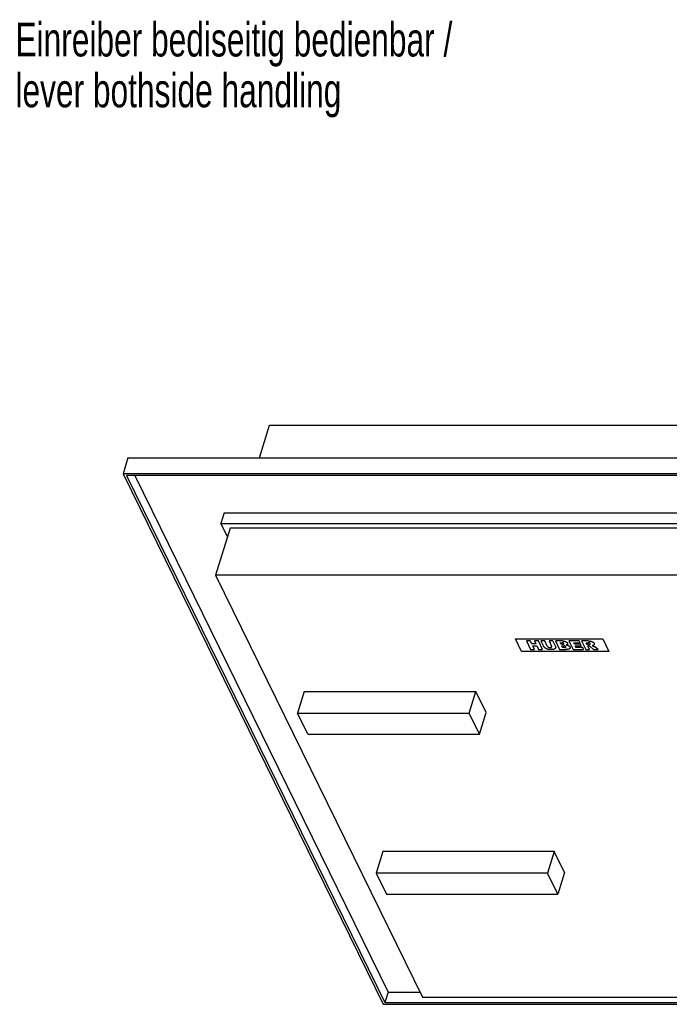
# Model space of a CAD drawing. Header units: millimetres. Extents: x 0 to 4200, y 0 to 5940.
# Tile 3 of 5: x 2281 to 3240, y 1542 to 2995. Entities that reach past the tile are written whole.
import ezdxf

# ---------------------------------------------------------------- set-up
doc = ezdxf.new("R2010")
doc.units = ezdxf.units.MM
doc.header["$LTSCALE"] = 387.2
doc.layers.get('0').update_dxf_attribs({"linetype": 'CONTINUOUS'})
doc.layers.add('053_NOTES', color=7, linetype='CONTINUOUS')
doc.layers.add('_KURVEN', color=7, linetype='CONTINUOUS')
doc.styles.get("Standard").update_dxf_attribs({"font": 'txt', "width": 0.7})

msp = doc.modelspace()

# ---------------------------------------------------------------- linework, layer by layer
at = {"color": 7, "linetype": 'Continuous'}
for p, q in [((2635.113, 2348.386), (2649.948, 2396.391)), ((2649.948, 2396.391), (3558.114, 2396.391)), ((2440.82, 2348.386), (2433.558, 2324.886)), ((2440.82, 2348.386), (3601.357, 2348.386)), ((2433.558, 2324.886), (2817.911, 1541.658)), ((3594.095, 2324.886), (2433.558, 2324.886)), ((3591.631, 2322.4), (2438.463, 2322.4)), ((2438.463, 2322.4), (2820.375, 1544.144)), ((2450.992, 2322.4), (2825.217, 1559.811)), ((2583.08, 2267.203), (2578.238, 2251.536)), ((2583.08, 2267.203), (3526.246, 2267.203)), ((2591.726, 2244.699), (2570.182, 2174.982)), ((2587.811, 2232.03), (2578.238, 2251.536)), ((2578.238, 2251.536), (3521.405, 2251.536)), ((3514.629, 2244.699), (2591.726, 2244.699)), ((2570.182, 2174.982), (2875.834, 1552.129)), ((3493.085, 2174.982), (2570.182, 2174.982)), ((2701.347, 2003.418), (2691.423, 1971.302)), ((2701.347, 2003.418), (2954.639, 2003.418)), ((2944.714, 1971.302), (2954.639, 2003.418)), ((2969.891, 1972.338), (2954.639, 2003.418)), ((2706.675, 1940.221), (2691.423, 1971.302)), ((2691.423, 1971.302), (2944.714, 1971.302)), ((2959.967, 1940.221), (2944.714, 1971.302)), ((2959.967, 1940.221), (2969.891, 1972.338)), ((2706.675, 1940.221), (2959.967, 1940.221)), ((2817.263, 1767.206), (2807.339, 1735.09)), ((3070.555, 1767.206), (2817.263, 1767.206)), ((3070.555, 1767.206), (3060.63, 1735.09)), ((3085.807, 1736.126), (3070.555, 1767.206)), ((2807.339, 1735.09), (2822.591, 1704.009)), ((3060.63, 1735.09), (2807.339, 1735.09)), ((3075.882, 1704.009), (3060.63, 1735.09)), ((3085.807, 1736.126), (3075.882, 1704.009)), ((2822.591, 1704.009), (3075.882, 1704.009)), ((2825.217, 1559.811), (2820.375, 1544.144)), ((2825.217, 1559.811), (2872.064, 1559.811)), ((2817.911, 1541.658), (3978.448, 1541.658)), ((2820.375, 1544.144), (3973.544, 1544.144)), ((2875.834, 1552.129), (3798.737, 1552.129))]:
    msp.add_line(p, q, dxfattribs=at)
at = {"layer": '_KURVEN', "color": 4, "linetype": 'Continuous'}
for p, q in [((3022.372, 2062.471), (3013.22, 2081.119)), ((3013.22, 2081.119), (3142.169, 2081.119)), ((3142.169, 2081.119), (3151.32, 2062.471)), ((3035.089, 2078.011), (3029.397, 2078.011)), ((3029.397, 2078.011), (3035.498, 2065.579)), ((3037.224, 2073.661), (3035.089, 2078.011)), ((3035.498, 2065.579), (3041.19, 2065.579)), ((3043.444, 2073.661), (3037.224, 2073.661)), ((3038.722, 2070.608), (3044.942, 2070.608)), ((3041.19, 2065.579), (3038.722, 2070.608)), ((3041.309, 2078.011), (3043.444, 2073.661)), ((3047.027, 2078.011), (3041.309, 2078.011)), ((3044.942, 2070.608), (3047.41, 2065.579)), ((3053.127, 2065.579), (3047.027, 2078.011)), ((3047.41, 2065.579), (3053.127, 2065.579)), ((3050.821, 2078.011), (3054.459, 2070.599)), ((3056.501, 2078.011), (3050.821, 2078.011)), ((3060.226, 2070.421), (3056.501, 2078.011)), ((3057.93, 2067.065), (3057.922, 2067.07)), ((3057.999, 2067.026), (3057.93, 2067.065)), ((3068.476, 2078.011), (3062.797, 2078.011)), ((3062.797, 2078.011), (3066.521, 2070.421)), ((3063.31, 2065.494), (3063.236, 2065.5)), ((3063.361, 2065.49), (3063.31, 2065.494)), ((3066.541, 2070.38), (3066.521, 2070.421)), ((3066.569, 2068.953), (3066.582, 2068.971)), ((3072.113, 2070.599), (3068.476, 2078.011)), ((3082.914, 2078.011), (3072.258, 2078.011)), ((3072.258, 2078.011), (3078.359, 2065.579)), ((3078.359, 2065.579), (3088.186, 2065.579)), ((3079.237, 2075.493), (3081.75, 2075.493)), ((3080.394, 2073.135), (3079.237, 2075.493)), ((3082.869, 2073.135), (3080.394, 2073.135)), ((3081.555, 2070.769), (3084.445, 2070.769)), ((3082.791, 2068.25), (3081.555, 2070.769)), ((3085.694, 2068.25), (3082.791, 2068.25)), ((3084.508, 2070.769), (3084.445, 2070.769)), ((3084.653, 2074.339), (3084.648, 2074.351)), ((3084.657, 2074.331), (3084.653, 2074.339)), ((3085.694, 2068.25), (3085.722, 2068.25)), ((3087.377, 2077.148), (3087.435, 2077.121)), ((3090.655, 2065.747), (3090.639, 2065.745)), ((3091.699, 2071.109), (3091.742, 2071.083)), ((3107.505, 2078.011), (3092.25, 2078.011)), ((3092.25, 2078.011), (3098.351, 2065.579)), ((3098.351, 2065.579), (3113.882, 2065.579)), ((3099.258, 2075.357), (3108.808, 2075.357)), ((3100.227, 2073.381), (3099.258, 2075.357)), ((3109.086, 2073.381), (3100.227, 2073.381)), ((3101.472, 2070.845), (3110.33, 2070.845)), ((3102.674, 2068.395), (3101.472, 2070.845)), ((3112.501, 2068.395), (3102.674, 2068.395)), ((3108.808, 2075.357), (3107.505, 2078.011)), ((3110.33, 2070.845), (3109.086, 2073.381)), ((3110.923, 2078.011), (3117.024, 2065.579)), ((3120.41, 2078.011), (3110.923, 2078.011)), ((3113.882, 2065.579), (3112.501, 2068.395)), ((3117.024, 2065.579), (3122.741, 2065.579)), ((3117.872, 2075.501), (3120.373, 2075.501)), ((3119.112, 2072.974), (3117.872, 2075.501)), ((3121.512, 2072.974), (3119.112, 2072.974)), ((3120.265, 2070.625), (3120.768, 2070.625)), ((3122.741, 2065.579), (3120.265, 2070.625)), ((3120.444, 2075.501), (3120.373, 2075.501)), ((3121.044, 2070.615), (3120.989, 2070.619)), ((3121.318, 2070.587), (3121.263, 2070.594)), ((3121.512, 2072.974), (3121.553, 2072.974)), ((3121.592, 2070.539), (3121.537, 2070.55)), ((3122.695, 2075.157), (3122.652, 2075.176)), ((3123.025, 2074.974), (3122.99, 2074.997)), ((3123.805, 2069.378), (3128.71, 2065.579)), ((3126.495, 2071.066), (3126.567, 2071.05)), ((3127.332, 2076.61), (3127.397, 2076.568)), ((3128.208, 2070.602), (3128.247, 2070.586)), ((3128.264, 2071.554), (3128.26, 2071.552)), ((3128.686, 2070.376), (3128.759, 2070.337)), ((3128.71, 2065.579), (3135.143, 2065.579)), ((3129.444, 2069.946), (3129.481, 2069.924)), ((3129.902, 2069.666), (3129.994, 2069.607)), ((3130.264, 2069.43), (3130.328, 2069.386)), ((3130.441, 2069.307), (3130.491, 2069.271)), ((3130.577, 2069.205), (3130.614, 2069.175)), ((3135.143, 2065.579), (3130.614, 2069.175)), ((3151.32, 2062.471), (3022.372, 2062.471))]:
    msp.add_line(p, q, dxfattribs=at)
for points in [[(3054.553, 2070.417), (3054.52, 2070.479), (3054.488, 2070.54), (3054.459, 2070.599)], [(3054.786, 2070.028), (3054.7, 2070.161), (3054.622, 2070.291), (3054.553, 2070.417)], [(3054.854, 2069.925), (3054.831, 2069.96), (3054.808, 2069.994), (3054.786, 2070.028)], [(3055.083, 2069.603), (3055.002, 2069.712), (3054.925, 2069.82), (3054.854, 2069.925)], [(3055.305, 2069.316), (3055.227, 2069.413), (3055.153, 2069.509), (3055.083, 2069.603)], [(3055.667, 2068.884), (3055.538, 2069.032), (3055.417, 2069.175), (3055.305, 2069.316)], [(3056.017, 2068.496), (3055.894, 2068.628), (3055.777, 2068.757), (3055.667, 2068.884)], [(3056.198, 2068.311), (3056.134, 2068.373), (3056.074, 2068.434), (3056.017, 2068.496)], [(3056.397, 2068.127), (3056.327, 2068.188), (3056.261, 2068.25), (3056.198, 2068.311)], [(3056.615, 2067.943), (3056.539, 2068.004), (3056.466, 2068.065), (3056.397, 2068.127)], [(3056.853, 2067.758), (3056.771, 2067.819), (3056.691, 2067.881), (3056.615, 2067.943)], [(3056.938, 2067.696), (3056.909, 2067.717), (3056.881, 2067.737), (3056.853, 2067.758)], [(3057.205, 2067.51), (3057.113, 2067.572), (3057.024, 2067.634), (3056.938, 2067.696)], [(3057.347, 2067.416), (3057.299, 2067.448), (3057.252, 2067.479), (3057.205, 2067.51)], [(3057.446, 2067.354), (3057.412, 2067.375), (3057.38, 2067.396), (3057.347, 2067.416)], [(3057.546, 2067.291), (3057.512, 2067.312), (3057.479, 2067.333), (3057.446, 2067.354)], [(3057.703, 2067.197), (3057.65, 2067.228), (3057.598, 2067.26), (3057.546, 2067.291)], [(3057.922, 2067.07), (3057.847, 2067.112), (3057.774, 2067.154), (3057.703, 2067.197)], [(3058.344, 2066.841), (3058.229, 2066.901), (3058.114, 2066.962), (3057.999, 2067.026)], [(3058.631, 2066.696), (3058.535, 2066.743), (3058.439, 2066.791), (3058.344, 2066.841)], [(3058.956, 2066.543), (3058.847, 2066.592), (3058.739, 2066.643), (3058.631, 2066.696)], [(3059.147, 2066.459), (3059.083, 2066.486), (3059.02, 2066.514), (3058.956, 2066.543)], [(3059.376, 2066.362), (3059.3, 2066.393), (3059.223, 2066.426), (3059.147, 2066.459)], [(3059.606, 2066.271), (3059.529, 2066.3), (3059.453, 2066.331), (3059.376, 2066.362)], [(3059.721, 2066.227), (3059.682, 2066.242), (3059.644, 2066.256), (3059.606, 2066.271)], [(3060.181, 2066.066), (3060.027, 2066.116), (3059.874, 2066.17), (3059.721, 2066.227)], [(3060.412, 2065.993), (3060.335, 2066.016), (3060.258, 2066.041), (3060.181, 2066.066)], [(3060.226, 2070.421), (3060.242, 2070.389), (3060.258, 2070.357), (3060.275, 2070.326)], [(3060.275, 2070.326), (3060.298, 2070.281), (3060.323, 2070.236), (3060.349, 2070.193)], [(3060.349, 2070.193), (3060.362, 2070.171), (3060.375, 2070.15), (3060.388, 2070.128)], [(3060.388, 2070.128), (3060.427, 2070.066), (3060.468, 2070.004), (3060.511, 2069.944)], [(3060.518, 2065.962), (3060.482, 2065.972), (3060.447, 2065.982), (3060.412, 2065.993)], [(3060.511, 2069.944), (3060.525, 2069.925), (3060.54, 2069.905), (3060.554, 2069.886)], [(3060.736, 2065.901), (3060.662, 2065.92), (3060.589, 2065.941), (3060.518, 2065.962)], [(3060.554, 2069.886), (3060.597, 2069.828), (3060.643, 2069.772), (3060.69, 2069.717)], [(3060.69, 2069.717), (3060.721, 2069.681), (3060.752, 2069.646), (3060.785, 2069.611)], [(3061.082, 2065.815), (3060.964, 2065.842), (3060.849, 2065.871), (3060.736, 2065.901)], [(3060.785, 2069.611), (3060.849, 2069.543), (3060.917, 2069.476), (3060.988, 2069.412)], [(3060.988, 2069.412), (3061.023, 2069.381), (3061.059, 2069.35), (3061.096, 2069.319)], [(3061.327, 2065.762), (3061.244, 2065.779), (3061.163, 2065.797), (3061.082, 2065.815)], [(3061.096, 2069.319), (3061.132, 2069.289), (3061.169, 2069.259), (3061.207, 2069.23)], [(3061.207, 2069.23), (3061.245, 2069.201), (3061.284, 2069.172), (3061.323, 2069.144)], [(3061.323, 2069.144), (3061.343, 2069.13), (3061.363, 2069.116), (3061.383, 2069.103)], [(3061.853, 2065.665), (3061.673, 2065.695), (3061.498, 2065.727), (3061.327, 2065.762)], [(3061.383, 2069.103), (3061.423, 2069.075), (3061.464, 2069.049), (3061.506, 2069.022)], [(3061.506, 2069.022), (3061.589, 2068.97), (3061.676, 2068.919), (3061.765, 2068.871)], [(3061.765, 2068.871), (3061.788, 2068.859), (3061.81, 2068.847), (3061.833, 2068.836)], [(3061.833, 2068.836), (3061.856, 2068.824), (3061.878, 2068.813), (3061.9, 2068.802)], [(3062.281, 2065.602), (3062.135, 2065.621), (3061.993, 2065.642), (3061.853, 2065.665)], [(3061.9, 2068.802), (3061.923, 2068.791), (3061.945, 2068.78), (3061.968, 2068.769)], [(3061.968, 2068.769), (3062.036, 2068.737), (3062.106, 2068.706), (3062.176, 2068.677)], [(3062.176, 2068.677), (3062.223, 2068.657), (3062.27, 2068.638), (3062.318, 2068.62)], [(3062.584, 2065.564), (3062.482, 2065.576), (3062.381, 2065.588), (3062.281, 2065.602)], [(3062.318, 2068.62), (3062.414, 2068.584), (3062.512, 2068.551), (3062.612, 2068.52)], [(3062.741, 2065.546), (3062.688, 2065.552), (3062.636, 2065.558), (3062.584, 2065.564)], [(3062.612, 2068.52), (3062.816, 2068.458), (3063.027, 2068.407), (3063.247, 2068.368)], [(3063.067, 2065.515), (3062.957, 2065.524), (3062.848, 2065.535), (3062.741, 2065.546)], [(3063.236, 2065.5), (3063.179, 2065.505), (3063.123, 2065.51), (3063.067, 2065.515)], [(3063.247, 2068.368), (3063.331, 2068.352), (3063.417, 2068.339), (3063.504, 2068.327)], [(3063.638, 2065.47), (3063.547, 2065.476), (3063.454, 2065.483), (3063.361, 2065.49)], [(3063.504, 2068.327), (3063.533, 2068.323), (3063.562, 2068.32), (3063.592, 2068.316)], [(3063.592, 2068.316), (3063.682, 2068.305), (3063.773, 2068.296), (3063.865, 2068.289)], [(3064.175, 2065.435), (3063.999, 2065.445), (3063.82, 2065.457), (3063.638, 2065.47)], [(3063.865, 2068.289), (3063.927, 2068.284), (3063.991, 2068.28), (3064.054, 2068.277)], [(3064.054, 2068.277), (3064.119, 2068.274), (3064.184, 2068.271), (3064.25, 2068.27)], [(3064.688, 2065.408), (3064.519, 2065.416), (3064.348, 2065.425), (3064.175, 2065.435)], [(3064.25, 2068.27), (3064.312, 2068.268), (3064.374, 2068.267), (3064.437, 2068.267)], [(3064.437, 2068.267), (3064.491, 2068.267), (3064.545, 2068.268), (3064.597, 2068.269)], [(3064.597, 2068.269), (3064.692, 2068.271), (3064.784, 2068.275), (3064.873, 2068.281)], [(3065.179, 2065.388), (3065.018, 2065.393), (3064.854, 2065.4), (3064.688, 2065.408)], [(3064.873, 2068.281), (3065.017, 2068.29), (3065.153, 2068.305), (3065.281, 2068.324)], [(3065.648, 2065.374), (3065.494, 2065.378), (3065.338, 2065.382), (3065.179, 2065.388)], [(3065.281, 2068.324), (3065.356, 2068.336), (3065.429, 2068.349), (3065.498, 2068.364)], [(3065.498, 2068.364), (3065.544, 2068.373), (3065.589, 2068.384), (3065.632, 2068.395)], [(3065.632, 2068.395), (3065.664, 2068.403), (3065.696, 2068.412), (3065.727, 2068.421)], [(3066.312, 2065.367), (3066.096, 2065.367), (3065.875, 2065.37), (3065.648, 2065.374)], [(3065.727, 2068.421), (3065.757, 2068.43), (3065.788, 2068.44), (3065.817, 2068.45)], [(3065.817, 2068.45), (3065.856, 2068.463), (3065.894, 2068.477), (3065.931, 2068.491)], [(3065.931, 2068.491), (3066.004, 2068.52), (3066.072, 2068.552), (3066.136, 2068.587)], [(3066.136, 2068.587), (3066.191, 2068.617), (3066.243, 2068.649), (3066.292, 2068.684)], [(3066.292, 2068.684), (3066.312, 2068.698), (3066.333, 2068.714), (3066.352, 2068.729)], [(3066.513, 2065.368), (3066.447, 2065.367), (3066.38, 2065.367), (3066.312, 2065.367)], [(3066.352, 2068.729), (3066.378, 2068.75), (3066.403, 2068.771), (3066.427, 2068.793)], [(3066.427, 2068.793), (3066.439, 2068.804), (3066.45, 2068.816), (3066.462, 2068.827)], [(3066.462, 2068.827), (3066.484, 2068.85), (3066.506, 2068.873), (3066.526, 2068.898)], [(3066.958, 2065.376), (3066.813, 2065.372), (3066.664, 2065.369), (3066.513, 2065.368)], [(3066.526, 2068.898), (3066.541, 2068.916), (3066.555, 2068.934), (3066.569, 2068.953)], [(3066.601, 2070.245), (3066.583, 2070.289), (3066.563, 2070.334), (3066.541, 2070.38)], [(3066.582, 2068.971), (3066.608, 2069.009), (3066.632, 2069.049), (3066.652, 2069.089)], [(3066.672, 2070.052), (3066.652, 2070.115), (3066.628, 2070.179), (3066.601, 2070.245)], [(3066.652, 2069.089), (3066.666, 2069.116), (3066.678, 2069.144), (3066.689, 2069.172)], [(3066.721, 2069.872), (3066.708, 2069.931), (3066.692, 2069.991), (3066.672, 2070.052)], [(3066.689, 2069.172), (3066.703, 2069.208), (3066.714, 2069.245), (3066.724, 2069.282)], [(3066.754, 2069.65), (3066.749, 2069.721), (3066.738, 2069.796), (3066.721, 2069.872)], [(3066.724, 2069.282), (3066.728, 2069.297), (3066.731, 2069.312), (3066.735, 2069.328)], [(3066.735, 2069.328), (3066.749, 2069.397), (3066.757, 2069.47), (3066.757, 2069.546)], [(3066.757, 2069.546), (3066.758, 2069.58), (3066.757, 2069.614), (3066.754, 2069.65)], [(3067.173, 2065.383), (3067.102, 2065.38), (3067.03, 2065.378), (3066.958, 2065.376)], [(3067.787, 2065.416), (3067.588, 2065.402), (3067.384, 2065.391), (3067.173, 2065.383)], [(3068.265, 2065.457), (3068.11, 2065.441), (3067.95, 2065.428), (3067.787, 2065.416)], [(3068.447, 2065.477), (3068.387, 2065.47), (3068.326, 2065.463), (3068.265, 2065.457)], [(3068.884, 2065.533), (3068.742, 2065.512), (3068.597, 2065.493), (3068.447, 2065.477)], [(3069.131, 2065.572), (3069.05, 2065.558), (3068.968, 2065.545), (3068.884, 2065.533)], [(3069.521, 2065.645), (3069.395, 2065.619), (3069.265, 2065.595), (3069.131, 2065.572)], [(3069.813, 2065.711), (3069.718, 2065.688), (3069.621, 2065.666), (3069.521, 2065.645)], [(3069.953, 2065.746), (3069.907, 2065.734), (3069.86, 2065.722), (3069.813, 2065.711)], [(3070.088, 2065.782), (3070.043, 2065.77), (3069.998, 2065.757), (3069.953, 2065.746)], [(3070.174, 2065.807), (3070.145, 2065.798), (3070.117, 2065.79), (3070.088, 2065.782)], [(3070.426, 2065.891), (3070.344, 2065.861), (3070.26, 2065.833), (3070.174, 2065.807)], [(3070.669, 2065.989), (3070.59, 2065.954), (3070.509, 2065.921), (3070.426, 2065.891)], [(3070.905, 2066.102), (3070.828, 2066.062), (3070.75, 2066.024), (3070.669, 2065.989)], [(3071.132, 2066.23), (3071.058, 2066.185), (3070.982, 2066.142), (3070.905, 2066.102)], [(3071.494, 2066.481), (3071.378, 2066.39), (3071.257, 2066.307), (3071.132, 2066.23)], [(3071.599, 2066.566), (3071.564, 2066.537), (3071.529, 2066.508), (3071.494, 2066.481)], [(3071.667, 2066.625), (3071.645, 2066.605), (3071.622, 2066.585), (3071.599, 2066.566)], [(3071.863, 2066.809), (3071.799, 2066.745), (3071.734, 2066.684), (3071.667, 2066.625)], [(3071.923, 2066.872), (3071.903, 2066.851), (3071.883, 2066.83), (3071.863, 2066.809)], [(3072.036, 2066.999), (3072, 2066.956), (3071.963, 2066.914), (3071.923, 2066.872)], [(3072.274, 2067.332), (3072.205, 2067.217), (3072.126, 2067.107), (3072.036, 2066.999)], [(3072.113, 2070.599), (3072.149, 2070.528), (3072.182, 2070.457), (3072.213, 2070.386)], [(3072.213, 2070.386), (3072.244, 2070.316), (3072.274, 2070.245), (3072.302, 2070.176)], [(3072.314, 2067.4), (3072.301, 2067.377), (3072.288, 2067.354), (3072.274, 2067.332)], [(3072.302, 2070.176), (3072.35, 2070.054), (3072.392, 2069.934), (3072.429, 2069.815)], [(3072.449, 2067.683), (3072.41, 2067.587), (3072.365, 2067.492), (3072.314, 2067.4)], [(3072.429, 2069.815), (3072.456, 2069.73), (3072.479, 2069.646), (3072.5, 2069.562)], [(3072.545, 2067.981), (3072.519, 2067.879), (3072.487, 2067.78), (3072.449, 2067.683)], [(3072.5, 2069.562), (3072.517, 2069.495), (3072.532, 2069.428), (3072.545, 2069.362)], [(3072.545, 2069.362), (3072.558, 2069.296), (3072.57, 2069.23), (3072.579, 2069.164)], [(3072.571, 2068.096), (3072.563, 2068.057), (3072.554, 2068.019), (3072.545, 2067.981)], [(3072.591, 2068.214), (3072.585, 2068.174), (3072.578, 2068.135), (3072.571, 2068.096)], [(3072.579, 2069.164), (3072.599, 2069.032), (3072.611, 2068.902), (3072.616, 2068.773)], [(3072.61, 2068.375), (3072.605, 2068.321), (3072.599, 2068.267), (3072.591, 2068.214)], [(3072.618, 2068.522), (3072.616, 2068.472), (3072.614, 2068.423), (3072.61, 2068.375)], [(3072.616, 2068.773), (3072.618, 2068.74), (3072.618, 2068.708), (3072.619, 2068.676)], [(3072.619, 2068.676), (3072.62, 2068.624), (3072.619, 2068.573), (3072.618, 2068.522)], [(3081.961, 2075.491), (3081.892, 2075.492), (3081.822, 2075.493), (3081.75, 2075.493)], [(3082.056, 2075.488), (3082.025, 2075.489), (3081.993, 2075.49), (3081.961, 2075.491)], [(3082.238, 2075.48), (3082.179, 2075.484), (3082.118, 2075.486), (3082.056, 2075.488)], [(3082.409, 2075.47), (3082.354, 2075.474), (3082.297, 2075.477), (3082.238, 2075.48)], [(3082.646, 2075.448), (3082.569, 2075.456), (3082.491, 2075.463), (3082.409, 2075.47)], [(3082.861, 2075.419), (3082.791, 2075.43), (3082.72, 2075.439), (3082.646, 2075.448)], [(3082.928, 2075.409), (3082.906, 2075.412), (3082.883, 2075.416), (3082.861, 2075.419)], [(3082.869, 2073.135), (3082.975, 2073.135), (3083.076, 2073.137), (3083.173, 2073.14)], [(3082.914, 2078.011), (3082.954, 2078.011), (3082.994, 2078.011), (3083.034, 2078.011)], [(3083.055, 2075.386), (3083.014, 2075.394), (3082.971, 2075.402), (3082.928, 2075.409)], [(3083.034, 2078.011), (3083.342, 2078.009), (3083.642, 2077.997), (3083.934, 2077.976)], [(3083.175, 2075.361), (3083.136, 2075.369), (3083.096, 2075.378), (3083.055, 2075.386)], [(3083.173, 2073.14), (3083.22, 2073.141), (3083.266, 2073.143), (3083.311, 2073.145)], [(3083.34, 2075.319), (3083.287, 2075.334), (3083.232, 2075.348), (3083.175, 2075.361)], [(3083.311, 2073.145), (3083.482, 2073.153), (3083.637, 2073.166), (3083.777, 2073.184)], [(3083.49, 2075.273), (3083.442, 2075.289), (3083.392, 2075.304), (3083.34, 2075.319)], [(3083.668, 2075.205), (3083.612, 2075.229), (3083.552, 2075.252), (3083.49, 2075.273)], [(3083.709, 2075.187), (3083.696, 2075.193), (3083.682, 2075.199), (3083.668, 2075.205)], [(3083.787, 2075.151), (3083.762, 2075.163), (3083.736, 2075.175), (3083.709, 2075.187)], [(3083.777, 2073.184), (3083.811, 2073.189), (3083.843, 2073.193), (3083.875, 2073.198)], [(3083.863, 2075.112), (3083.838, 2075.125), (3083.813, 2075.138), (3083.787, 2075.151)], [(3083.97, 2075.052), (3083.935, 2075.073), (3083.899, 2075.093), (3083.863, 2075.112)], [(3083.875, 2073.198), (3083.916, 2073.205), (3083.956, 2073.212), (3083.994, 2073.219)], [(3083.934, 2077.976), (3084.048, 2077.968), (3084.16, 2077.959), (3084.271, 2077.948)], [(3084.135, 2074.942), (3084.083, 2074.98), (3084.028, 2075.017), (3083.97, 2075.052)], [(3083.994, 2073.219), (3084.05, 2073.23), (3084.102, 2073.242), (3084.151, 2073.255)], [(3084.226, 2074.871), (3084.197, 2074.896), (3084.167, 2074.919), (3084.135, 2074.942)], [(3084.151, 2073.255), (3084.199, 2073.267), (3084.244, 2073.28), (3084.285, 2073.295)], [(3084.284, 2074.822), (3084.265, 2074.839), (3084.246, 2074.855), (3084.226, 2074.871)], [(3084.271, 2077.948), (3084.38, 2077.938), (3084.489, 2077.926), (3084.596, 2077.912)], [(3084.339, 2074.77), (3084.321, 2074.788), (3084.303, 2074.805), (3084.284, 2074.822)], [(3084.285, 2073.295), (3084.306, 2073.302), (3084.325, 2073.309), (3084.344, 2073.317)], [(3084.391, 2074.717), (3084.374, 2074.735), (3084.357, 2074.753), (3084.339, 2074.77)], [(3084.344, 2073.317), (3084.363, 2073.324), (3084.381, 2073.332), (3084.398, 2073.339)], [(3084.441, 2074.661), (3084.425, 2074.68), (3084.408, 2074.699), (3084.391, 2074.717)], [(3084.398, 2073.339), (3084.464, 2073.37), (3084.521, 2073.403), (3084.567, 2073.44)], [(3084.553, 2074.513), (3084.519, 2074.564), (3084.481, 2074.614), (3084.441, 2074.661)], [(3084.624, 2070.768), (3084.586, 2070.768), (3084.547, 2070.769), (3084.508, 2070.769)], [(3084.593, 2074.45), (3084.58, 2074.471), (3084.567, 2074.492), (3084.553, 2074.513)], [(3084.567, 2073.44), (3084.581, 2073.452), (3084.595, 2073.464), (3084.608, 2073.477)], [(3084.648, 2074.351), (3084.631, 2074.384), (3084.613, 2074.417), (3084.593, 2074.45)], [(3084.596, 2077.912), (3084.675, 2077.903), (3084.754, 2077.892), (3084.832, 2077.881)], [(3084.608, 2073.477), (3084.621, 2073.489), (3084.633, 2073.502), (3084.645, 2073.515)], [(3084.846, 2070.762), (3084.774, 2070.765), (3084.7, 2070.767), (3084.624, 2070.768)], [(3084.645, 2073.515), (3084.662, 2073.535), (3084.678, 2073.555), (3084.692, 2073.576)], [(3084.691, 2074.256), (3084.681, 2074.281), (3084.67, 2074.305), (3084.657, 2074.331)], [(3084.742, 2074.116), (3084.729, 2074.161), (3084.712, 2074.208), (3084.691, 2074.256)], [(3084.692, 2073.576), (3084.701, 2073.59), (3084.71, 2073.605), (3084.717, 2073.619)], [(3084.717, 2073.619), (3084.737, 2073.657), (3084.752, 2073.696), (3084.762, 2073.737)], [(3084.759, 2074.05), (3084.754, 2074.072), (3084.748, 2074.093), (3084.742, 2074.116)], [(3084.774, 2073.957), (3084.771, 2073.987), (3084.766, 2074.018), (3084.759, 2074.05)], [(3084.762, 2073.737), (3084.773, 2073.779), (3084.778, 2073.824), (3084.779, 2073.87)], [(3084.779, 2073.898), (3084.778, 2073.917), (3084.777, 2073.937), (3084.774, 2073.957)], [(3084.779, 2073.87), (3084.779, 2073.879), (3084.779, 2073.889), (3084.779, 2073.898)], [(3084.832, 2077.881), (3084.909, 2077.87), (3084.986, 2077.858), (3085.062, 2077.845)], [(3084.952, 2070.758), (3084.917, 2070.76), (3084.882, 2070.761), (3084.846, 2070.762)], [(3085.155, 2070.746), (3085.089, 2070.751), (3085.021, 2070.755), (3084.952, 2070.758)], [(3085.062, 2077.845), (3085.162, 2077.828), (3085.262, 2077.81), (3085.36, 2077.791)], [(3085.345, 2070.731), (3085.283, 2070.737), (3085.22, 2070.742), (3085.155, 2070.746)], [(3085.524, 2070.713), (3085.466, 2070.719), (3085.406, 2070.726), (3085.345, 2070.731)], [(3085.36, 2077.791), (3085.432, 2077.777), (3085.505, 2077.762), (3085.576, 2077.746)], [(3085.996, 2070.639), (3085.85, 2070.669), (3085.692, 2070.693), (3085.524, 2070.713)], [(3085.576, 2077.746), (3085.624, 2077.736), (3085.671, 2077.725), (3085.718, 2077.714)], [(3085.718, 2077.714), (3085.788, 2077.698), (3085.857, 2077.681), (3085.926, 2077.663)], [(3085.722, 2068.25), (3085.802, 2068.251), (3085.878, 2068.252), (3085.953, 2068.253)], [(3085.926, 2077.663), (3086.062, 2077.628), (3086.196, 2077.59), (3086.328, 2077.55)], [(3085.953, 2068.253), (3086.061, 2068.256), (3086.164, 2068.26), (3086.262, 2068.265)], [(3086.134, 2070.61), (3086.089, 2070.62), (3086.043, 2070.63), (3085.996, 2070.639)], [(3086.262, 2070.578), (3086.221, 2070.589), (3086.178, 2070.6), (3086.134, 2070.61)], [(3086.649, 2070.45), (3086.532, 2070.498), (3086.403, 2070.54), (3086.262, 2070.578)], [(3086.262, 2068.265), (3086.387, 2068.272), (3086.504, 2068.281), (3086.613, 2068.294)], [(3086.328, 2077.55), (3086.415, 2077.523), (3086.501, 2077.495), (3086.586, 2077.466)], [(3086.586, 2077.466), (3086.713, 2077.422), (3086.837, 2077.377), (3086.959, 2077.328)], [(3086.613, 2068.294), (3086.665, 2068.299), (3086.716, 2068.306), (3086.765, 2068.313)], [(3086.697, 2070.43), (3086.682, 2070.437), (3086.666, 2070.443), (3086.649, 2070.45)], [(3086.83, 2070.369), (3086.787, 2070.39), (3086.743, 2070.41), (3086.697, 2070.43)], [(3086.765, 2068.313), (3086.812, 2068.319), (3086.858, 2068.327), (3086.902, 2068.335)], [(3086.913, 2070.327), (3086.886, 2070.341), (3086.858, 2070.355), (3086.83, 2070.369)], [(3086.902, 2068.335), (3086.945, 2068.342), (3086.987, 2068.351), (3087.027, 2068.359)], [(3087.175, 2070.169), (3087.095, 2070.225), (3087.007, 2070.278), (3086.913, 2070.327)], [(3086.959, 2077.328), (3087.102, 2077.272), (3087.241, 2077.212), (3087.377, 2077.148)], [(3087.027, 2068.359), (3087.103, 2068.376), (3087.174, 2068.395), (3087.239, 2068.417)], [(3087.242, 2070.121), (3087.22, 2070.137), (3087.198, 2070.153), (3087.175, 2070.169)], [(3087.239, 2068.417), (3087.271, 2068.427), (3087.301, 2068.437), (3087.329, 2068.449)], [(3087.366, 2070.02), (3087.327, 2070.055), (3087.286, 2070.088), (3087.242, 2070.121)], [(3087.329, 2068.449), (3087.371, 2068.465), (3087.41, 2068.482), (3087.446, 2068.501)], [(3087.423, 2069.967), (3087.405, 2069.985), (3087.386, 2070.003), (3087.366, 2070.02)], [(3087.451, 2069.94), (3087.442, 2069.949), (3087.433, 2069.958), (3087.423, 2069.967)], [(3087.435, 2077.121), (3087.551, 2077.065), (3087.665, 2077.009), (3087.774, 2076.951)], [(3087.446, 2068.501), (3087.492, 2068.525), (3087.534, 2068.55), (3087.57, 2068.578)], [(3087.528, 2069.856), (3087.504, 2069.885), (3087.478, 2069.913), (3087.451, 2069.94)], [(3087.552, 2069.827), (3087.545, 2069.837), (3087.536, 2069.847), (3087.528, 2069.856)], [(3087.631, 2069.723), (3087.607, 2069.758), (3087.58, 2069.793), (3087.552, 2069.827)], [(3087.57, 2068.578), (3087.579, 2068.584), (3087.588, 2068.591), (3087.596, 2068.598)], [(3087.596, 2068.598), (3087.622, 2068.62), (3087.646, 2068.642), (3087.668, 2068.665)], [(3087.652, 2069.692), (3087.645, 2069.702), (3087.638, 2069.713), (3087.631, 2069.723)], [(3087.7, 2069.612), (3087.685, 2069.639), (3087.669, 2069.666), (3087.652, 2069.692)], [(3087.668, 2068.665), (3087.683, 2068.68), (3087.697, 2068.695), (3087.709, 2068.711)], [(3087.733, 2069.548), (3087.723, 2069.57), (3087.712, 2069.591), (3087.7, 2069.612)], [(3087.709, 2068.711), (3087.716, 2068.719), (3087.722, 2068.727), (3087.728, 2068.735)], [(3087.728, 2068.735), (3087.746, 2068.758), (3087.762, 2068.783), (3087.776, 2068.808)], [(3087.754, 2069.504), (3087.747, 2069.519), (3087.741, 2069.533), (3087.733, 2069.548)], [(3087.784, 2069.431), (3087.775, 2069.455), (3087.765, 2069.48), (3087.754, 2069.504)], [(3087.774, 2076.951), (3087.81, 2076.931), (3087.846, 2076.912), (3087.881, 2076.893)], [(3087.776, 2068.808), (3087.785, 2068.824), (3087.793, 2068.841), (3087.801, 2068.858)], [(3087.828, 2069.294), (3087.817, 2069.339), (3087.803, 2069.384), (3087.784, 2069.431)], [(3087.801, 2068.858), (3087.808, 2068.875), (3087.815, 2068.893), (3087.821, 2068.91)], [(3087.821, 2068.91), (3087.827, 2068.928), (3087.832, 2068.946), (3087.836, 2068.964)], [(3087.846, 2069.198), (3087.842, 2069.229), (3087.836, 2069.261), (3087.828, 2069.294)], [(3087.836, 2068.964), (3087.84, 2068.982), (3087.844, 2069.001), (3087.846, 2069.02)], [(3087.846, 2069.02), (3087.854, 2069.076), (3087.854, 2069.136), (3087.846, 2069.198)], [(3087.881, 2076.893), (3087.987, 2076.835), (3088.089, 2076.775), (3088.188, 2076.715)], [(3088.508, 2065.586), (3088.381, 2065.581), (3088.274, 2065.579), (3088.186, 2065.579)], [(3088.188, 2076.715), (3088.253, 2076.675), (3088.317, 2076.634), (3088.379, 2076.593)], [(3088.434, 2072.236), (3088.384, 2072.222), (3088.334, 2072.208), (3088.282, 2072.194)], [(3088.282, 2072.194), (3088.367, 2072.181), (3088.45, 2072.167), (3088.533, 2072.153)], [(3088.379, 2076.593), (3088.441, 2076.552), (3088.501, 2076.511), (3088.56, 2076.469)], [(3088.572, 2072.278), (3088.527, 2072.263), (3088.481, 2072.249), (3088.434, 2072.236)], [(3088.821, 2065.601), (3088.706, 2065.595), (3088.602, 2065.59), (3088.508, 2065.586)], [(3088.533, 2072.153), (3088.794, 2072.109), (3089.046, 2072.059), (3089.288, 2072.004)], [(3088.56, 2076.469), (3088.59, 2076.448), (3088.619, 2076.427), (3088.647, 2076.406)], [(3088.66, 2072.306), (3088.631, 2072.296), (3088.602, 2072.287), (3088.572, 2072.278)], [(3088.647, 2076.406), (3088.733, 2076.342), (3088.816, 2076.278), (3088.895, 2076.212)], [(3088.786, 2072.349), (3088.745, 2072.335), (3088.703, 2072.32), (3088.66, 2072.306)], [(3088.866, 2072.379), (3088.839, 2072.369), (3088.813, 2072.359), (3088.786, 2072.349)], [(3089.72, 2065.664), (3089.372, 2065.636), (3089.072, 2065.615), (3088.821, 2065.601)], [(3089.154, 2072.502), (3089.064, 2072.459), (3088.968, 2072.418), (3088.866, 2072.379)], [(3088.895, 2076.212), (3088.948, 2076.168), (3088.999, 2076.124), (3089.048, 2076.079)], [(3089.048, 2076.079), (3089.098, 2076.034), (3089.146, 2075.989), (3089.193, 2075.943)], [(3089.552, 2072.733), (3089.437, 2072.65), (3089.304, 2072.573), (3089.154, 2072.502)], [(3089.193, 2075.943), (3089.24, 2075.897), (3089.285, 2075.851), (3089.329, 2075.804)], [(3089.288, 2072.004), (3089.335, 2071.993), (3089.382, 2071.982), (3089.428, 2071.971)], [(3089.329, 2075.804), (3089.351, 2075.78), (3089.373, 2075.757), (3089.394, 2075.733)], [(3089.394, 2075.733), (3089.436, 2075.685), (3089.477, 2075.637), (3089.517, 2075.588)], [(3089.428, 2071.971), (3089.565, 2071.939), (3089.699, 2071.904), (3089.829, 2071.868)], [(3089.517, 2075.588), (3089.576, 2075.515), (3089.632, 2075.44), (3089.685, 2075.364)], [(3089.621, 2072.785), (3089.598, 2072.767), (3089.575, 2072.75), (3089.552, 2072.733)], [(3089.725, 2072.874), (3089.692, 2072.844), (3089.658, 2072.814), (3089.621, 2072.785)], [(3089.685, 2075.364), (3089.703, 2075.339), (3089.72, 2075.313), (3089.737, 2075.288)], [(3090.004, 2065.688), (3089.906, 2065.679), (3089.811, 2065.671), (3089.72, 2065.664)], [(3089.798, 2072.948), (3089.775, 2072.923), (3089.751, 2072.898), (3089.725, 2072.874)], [(3089.737, 2075.288), (3089.805, 2075.184), (3089.867, 2075.078), (3089.922, 2074.97)], [(3089.863, 2073.023), (3089.843, 2072.998), (3089.821, 2072.973), (3089.798, 2072.948)], [(3089.829, 2071.868), (3089.999, 2071.821), (3090.163, 2071.771), (3090.322, 2071.718)], [(3089.941, 2073.13), (3089.917, 2073.094), (3089.891, 2073.059), (3089.863, 2073.023)], [(3089.922, 2074.97), (3089.932, 2074.952), (3089.941, 2074.934), (3089.949, 2074.916)], [(3090.009, 2073.24), (3089.988, 2073.203), (3089.966, 2073.166), (3089.941, 2073.13)], [(3089.949, 2074.916), (3089.977, 2074.861), (3090.002, 2074.806), (3090.024, 2074.751)], [(3090.639, 2065.745), (3090.414, 2065.724), (3090.202, 2065.705), (3090.004, 2065.688)], [(3090.091, 2073.407), (3090.067, 2073.35), (3090.04, 2073.294), (3090.009, 2073.24)], [(3090.024, 2074.751), (3090.045, 2074.703), (3090.063, 2074.655), (3090.08, 2074.607)], [(3090.08, 2074.607), (3090.13, 2074.467), (3090.164, 2074.33), (3090.183, 2074.198)], [(3090.123, 2073.493), (3090.113, 2073.464), (3090.103, 2073.435), (3090.091, 2073.407)], [(3090.15, 2073.58), (3090.142, 2073.55), (3090.133, 2073.521), (3090.123, 2073.493)], [(3090.177, 2073.698), (3090.169, 2073.658), (3090.16, 2073.619), (3090.15, 2073.58)], [(3090.2, 2073.942), (3090.199, 2073.859), (3090.191, 2073.777), (3090.177, 2073.698)], [(3090.183, 2074.198), (3090.186, 2074.176), (3090.189, 2074.154), (3090.191, 2074.133)], [(3090.191, 2074.133), (3090.196, 2074.09), (3090.198, 2074.047), (3090.199, 2074.005)], [(3090.199, 2074.005), (3090.2, 2073.984), (3090.2, 2073.963), (3090.2, 2073.942)], [(3090.322, 2071.718), (3090.4, 2071.692), (3090.477, 2071.665), (3090.553, 2071.638)], [(3090.553, 2071.638), (3090.59, 2071.624), (3090.627, 2071.61), (3090.664, 2071.596)], [(3090.877, 2065.769), (3090.805, 2065.761), (3090.731, 2065.754), (3090.655, 2065.747)], [(3090.664, 2071.596), (3090.773, 2071.555), (3090.88, 2071.512), (3090.984, 2071.467)], [(3091.381, 2065.834), (3091.224, 2065.81), (3091.056, 2065.789), (3090.877, 2065.769)], [(3090.984, 2071.467), (3091.069, 2071.43), (3091.153, 2071.392), (3091.234, 2071.353)], [(3091.234, 2071.353), (3091.316, 2071.314), (3091.395, 2071.275), (3091.473, 2071.234)], [(3091.701, 2065.888), (3091.599, 2065.869), (3091.493, 2065.851), (3091.381, 2065.834)], [(3091.473, 2071.234), (3091.55, 2071.193), (3091.625, 2071.151), (3091.699, 2071.109)], [(3091.975, 2065.945), (3091.889, 2065.925), (3091.797, 2065.906), (3091.701, 2065.888)], [(3091.742, 2071.083), (3091.772, 2071.065), (3091.802, 2071.048), (3091.831, 2071.03)], [(3091.831, 2071.03), (3091.903, 2070.985), (3091.974, 2070.939), (3092.043, 2070.893)], [(3092.135, 2065.985), (3092.084, 2065.971), (3092.031, 2065.958), (3091.975, 2065.945)], [(3092.043, 2070.893), (3092.066, 2070.878), (3092.089, 2070.862), (3092.112, 2070.846)], [(3092.112, 2070.846), (3092.157, 2070.815), (3092.201, 2070.784), (3092.245, 2070.751)], [(3092.278, 2066.026), (3092.233, 2066.012), (3092.185, 2065.998), (3092.135, 2065.985)], [(3092.245, 2070.751), (3092.297, 2070.713), (3092.349, 2070.674), (3092.399, 2070.634)], [(3092.405, 2066.068), (3092.365, 2066.054), (3092.323, 2066.04), (3092.278, 2066.026)], [(3092.399, 2070.634), (3092.499, 2070.555), (3092.595, 2070.473), (3092.687, 2070.389)], [(3092.491, 2066.1), (3092.463, 2066.09), (3092.435, 2066.079), (3092.405, 2066.068)], [(3092.616, 2066.155), (3092.577, 2066.136), (3092.535, 2066.118), (3092.491, 2066.1)], [(3092.891, 2066.303), (3092.804, 2066.251), (3092.713, 2066.202), (3092.616, 2066.155)], [(3092.687, 2070.389), (3092.779, 2070.305), (3092.867, 2070.218), (3092.95, 2070.128)], [(3092.954, 2066.342), (3092.933, 2066.329), (3092.912, 2066.316), (3092.891, 2066.303)], [(3092.95, 2070.128), (3092.992, 2070.083), (3093.032, 2070.038), (3093.072, 2069.991)], [(3093.075, 2066.423), (3093.036, 2066.395), (3092.996, 2066.368), (3092.954, 2066.342)], [(3093.072, 2069.991), (3093.112, 2069.945), (3093.151, 2069.898), (3093.188, 2069.85)], [(3093.188, 2066.509), (3093.152, 2066.479), (3093.114, 2066.451), (3093.075, 2066.423)], [(3093.188, 2069.85), (3093.226, 2069.802), (3093.263, 2069.753), (3093.298, 2069.703)], [(3093.294, 2066.598), (3093.26, 2066.567), (3093.225, 2066.538), (3093.188, 2066.509)], [(3093.524, 2066.838), (3093.455, 2066.754), (3093.378, 2066.674), (3093.294, 2066.598)], [(3093.298, 2069.703), (3093.334, 2069.653), (3093.369, 2069.603), (3093.402, 2069.552)], [(3093.402, 2069.552), (3093.47, 2069.448), (3093.533, 2069.341), (3093.591, 2069.232)], [(3093.603, 2066.942), (3093.578, 2066.907), (3093.551, 2066.872), (3093.524, 2066.838)], [(3093.591, 2069.232), (3093.611, 2069.193), (3093.631, 2069.155), (3093.65, 2069.115)], [(3093.674, 2067.05), (3093.652, 2067.013), (3093.628, 2066.977), (3093.603, 2066.942)], [(3093.65, 2069.115), (3093.687, 2069.042), (3093.719, 2068.969), (3093.749, 2068.896)], [(3093.739, 2067.163), (3093.718, 2067.124), (3093.697, 2067.087), (3093.674, 2067.05)], [(3093.835, 2067.378), (3093.807, 2067.304), (3093.775, 2067.232), (3093.739, 2067.163)], [(3093.749, 2068.896), (3093.799, 2068.773), (3093.84, 2068.653), (3093.871, 2068.534)], [(3093.875, 2067.495), (3093.863, 2067.456), (3093.85, 2067.416), (3093.835, 2067.378)], [(3093.871, 2068.534), (3093.883, 2068.487), (3093.894, 2068.441), (3093.903, 2068.395)], [(3093.923, 2067.708), (3093.911, 2067.636), (3093.895, 2067.565), (3093.875, 2067.495)], [(3093.903, 2068.395), (3093.908, 2068.372), (3093.912, 2068.349), (3093.916, 2068.326)], [(3093.916, 2068.326), (3093.921, 2068.292), (3093.926, 2068.258), (3093.93, 2068.224)], [(3093.941, 2067.864), (3093.937, 2067.811), (3093.931, 2067.759), (3093.923, 2067.708)], [(3093.93, 2068.224), (3093.934, 2068.19), (3093.938, 2068.157), (3093.94, 2068.124)], [(3093.94, 2068.124), (3093.946, 2068.036), (3093.946, 2067.949), (3093.941, 2067.864)], [(3120.41, 2078.011), (3120.652, 2078.011), (3120.887, 2078.009), (3121.115, 2078.006)], [(3120.569, 2075.5), (3120.528, 2075.5), (3120.487, 2075.501), (3120.444, 2075.501)], [(3121.029, 2075.484), (3120.883, 2075.492), (3120.729, 2075.497), (3120.569, 2075.5)], [(3120.989, 2070.619), (3120.915, 2070.623), (3120.841, 2070.625), (3120.768, 2070.625)], [(3121.235, 2075.471), (3121.168, 2075.476), (3121.099, 2075.481), (3121.029, 2075.484)], [(3121.153, 2070.606), (3121.117, 2070.61), (3121.08, 2070.613), (3121.044, 2070.615)], [(3121.115, 2078.006), (3121.303, 2078.002), (3121.487, 2077.998), (3121.665, 2077.992)], [(3121.263, 2070.594), (3121.227, 2070.598), (3121.19, 2070.602), (3121.153, 2070.606)], [(3121.518, 2075.445), (3121.427, 2075.455), (3121.333, 2075.464), (3121.235, 2075.471)], [(3121.428, 2070.57), (3121.391, 2070.576), (3121.355, 2070.582), (3121.318, 2070.587)], [(3121.537, 2070.55), (3121.501, 2070.557), (3121.464, 2070.564), (3121.428, 2070.57)], [(3121.847, 2075.4), (3121.743, 2075.417), (3121.633, 2075.432), (3121.518, 2075.445)], [(3121.553, 2072.974), (3121.6, 2072.975), (3121.653, 2072.978), (3121.713, 2072.982)], [(3121.811, 2070.488), (3121.738, 2070.507), (3121.665, 2070.524), (3121.592, 2070.539)], [(3121.665, 2077.992), (3121.753, 2077.989), (3121.839, 2077.986), (3121.924, 2077.983)], [(3121.713, 2072.982), (3121.826, 2072.989), (3121.963, 2073.002), (3122.123, 2073.021)], [(3121.975, 2070.442), (3121.921, 2070.458), (3121.866, 2070.474), (3121.811, 2070.488)], [(3121.921, 2075.387), (3121.897, 2075.391), (3121.872, 2075.395), (3121.847, 2075.4)], [(3122.062, 2075.359), (3122.016, 2075.369), (3121.969, 2075.378), (3121.921, 2075.387)], [(3121.924, 2077.983), (3122.172, 2077.973), (3122.411, 2077.96), (3122.64, 2077.944)], [(3122.085, 2070.407), (3122.049, 2070.419), (3122.012, 2070.43), (3121.975, 2070.442)], [(3122.251, 2075.314), (3122.191, 2075.33), (3122.128, 2075.345), (3122.062, 2075.359)], [(3122.195, 2070.369), (3122.159, 2070.382), (3122.122, 2070.395), (3122.085, 2070.407)], [(3122.123, 2073.021), (3122.192, 2073.029), (3122.266, 2073.039), (3122.345, 2073.049)], [(3122.3, 2070.33), (3122.265, 2070.343), (3122.23, 2070.356), (3122.195, 2070.369)], [(3122.365, 2075.282), (3122.328, 2075.293), (3122.29, 2075.304), (3122.251, 2075.314)], [(3122.426, 2070.277), (3122.383, 2070.297), (3122.341, 2070.314), (3122.3, 2070.33)], [(3122.345, 2073.049), (3122.426, 2073.06), (3122.512, 2073.072), (3122.602, 2073.086)], [(3122.469, 2075.248), (3122.436, 2075.26), (3122.401, 2075.271), (3122.365, 2075.282)], [(3122.568, 2070.209), (3122.519, 2070.234), (3122.472, 2070.257), (3122.426, 2070.277)], [(3122.518, 2075.231), (3122.502, 2075.237), (3122.486, 2075.243), (3122.469, 2075.248)], [(3122.61, 2075.195), (3122.58, 2075.207), (3122.55, 2075.219), (3122.518, 2075.231)], [(3122.672, 2070.153), (3122.636, 2070.173), (3122.602, 2070.191), (3122.568, 2070.209)], [(3122.602, 2073.086), (3122.709, 2073.101), (3122.822, 2073.119), (3122.941, 2073.138)], [(3122.652, 2075.176), (3122.638, 2075.183), (3122.624, 2075.189), (3122.61, 2075.195)], [(3122.64, 2077.944), (3122.859, 2077.93), (3123.069, 2077.913), (3123.27, 2077.893)], [(3122.908, 2070.015), (3122.826, 2070.066), (3122.747, 2070.112), (3122.672, 2070.153)], [(3122.758, 2075.127), (3122.737, 2075.137), (3122.717, 2075.147), (3122.695, 2075.157)], [(3122.934, 2075.031), (3122.878, 2075.064), (3122.819, 2075.096), (3122.758, 2075.127)], [(3123.041, 2069.929), (3122.996, 2069.959), (3122.951, 2069.988), (3122.908, 2070.015)], [(3122.99, 2074.997), (3122.971, 2075.008), (3122.953, 2075.02), (3122.934, 2075.031)], [(3122.941, 2073.138), (3123.022, 2073.151), (3123.096, 2073.168), (3123.165, 2073.189)], [(3123.209, 2074.838), (3123.152, 2074.885), (3123.09, 2074.931), (3123.025, 2074.974)], [(3123.113, 2069.882), (3123.089, 2069.898), (3123.065, 2069.914), (3123.041, 2069.929)], [(3123.347, 2069.719), (3123.266, 2069.777), (3123.188, 2069.831), (3123.113, 2069.882)], [(3123.165, 2073.189), (3123.185, 2073.195), (3123.205, 2073.201), (3123.224, 2073.208)], [(3123.3, 2074.758), (3123.271, 2074.785), (3123.24, 2074.812), (3123.209, 2074.838)], [(3123.224, 2073.208), (3123.262, 2073.221), (3123.298, 2073.236), (3123.332, 2073.252)], [(3123.27, 2077.893), (3123.555, 2077.865), (3123.822, 2077.833), (3124.073, 2077.796)], [(3123.358, 2074.701), (3123.339, 2074.72), (3123.32, 2074.739), (3123.3, 2074.758)], [(3123.332, 2073.252), (3123.365, 2073.268), (3123.397, 2073.285), (3123.428, 2073.303)], [(3123.617, 2069.522), (3123.524, 2069.592), (3123.434, 2069.658), (3123.347, 2069.719)], [(3123.412, 2074.642), (3123.395, 2074.662), (3123.376, 2074.682), (3123.358, 2074.701)], [(3123.465, 2074.581), (3123.448, 2074.602), (3123.43, 2074.622), (3123.412, 2074.642)], [(3123.428, 2073.303), (3123.443, 2073.313), (3123.457, 2073.322), (3123.471, 2073.332)], [(3123.514, 2074.517), (3123.498, 2074.539), (3123.482, 2074.56), (3123.465, 2074.581)], [(3123.471, 2073.332), (3123.486, 2073.342), (3123.499, 2073.353), (3123.513, 2073.363)], [(3123.513, 2073.363), (3123.526, 2073.374), (3123.539, 2073.385), (3123.551, 2073.397)], [(3123.561, 2074.45), (3123.546, 2074.473), (3123.53, 2074.495), (3123.514, 2074.517)], [(3123.551, 2073.397), (3123.564, 2073.408), (3123.576, 2073.42), (3123.587, 2073.432)], [(3123.656, 2074.289), (3123.627, 2074.344), (3123.596, 2074.398), (3123.561, 2074.45)], [(3123.587, 2073.432), (3123.605, 2073.451), (3123.621, 2073.47), (3123.637, 2073.49)], [(3123.805, 2069.378), (3123.74, 2069.428), (3123.678, 2069.476), (3123.617, 2069.522)], [(3123.637, 2073.49), (3123.647, 2073.504), (3123.657, 2073.518), (3123.667, 2073.532)], [(3123.673, 2074.255), (3123.668, 2074.266), (3123.662, 2074.277), (3123.656, 2074.289)], [(3123.667, 2073.532), (3123.671, 2073.539), (3123.676, 2073.546), (3123.68, 2073.553)], [(3123.699, 2074.199), (3123.691, 2074.217), (3123.683, 2074.236), (3123.673, 2074.255)], [(3123.68, 2073.553), (3123.684, 2073.561), (3123.689, 2073.568), (3123.693, 2073.575)], [(3123.693, 2073.575), (3123.701, 2073.59), (3123.708, 2073.605), (3123.715, 2073.62)], [(3123.71, 2074.171), (3123.707, 2074.18), (3123.703, 2074.189), (3123.699, 2074.199)], [(3123.738, 2074.089), (3123.731, 2074.116), (3123.721, 2074.143), (3123.71, 2074.171)], [(3123.715, 2073.62), (3123.722, 2073.635), (3123.728, 2073.65), (3123.734, 2073.665)], [(3123.734, 2073.665), (3123.739, 2073.68), (3123.744, 2073.696), (3123.749, 2073.711)], [(3123.746, 2074.063), (3123.744, 2074.071), (3123.741, 2074.08), (3123.738, 2074.089)], [(3123.762, 2073.984), (3123.758, 2074.01), (3123.753, 2074.036), (3123.746, 2074.063)], [(3123.749, 2073.711), (3123.753, 2073.727), (3123.757, 2073.743), (3123.76, 2073.759)], [(3123.76, 2073.759), (3123.761, 2073.767), (3123.763, 2073.775), (3123.764, 2073.783)], [(3123.766, 2073.958), (3123.765, 2073.966), (3123.764, 2073.975), (3123.762, 2073.984)], [(3123.764, 2073.783), (3123.766, 2073.799), (3123.768, 2073.815), (3123.769, 2073.832)], [(3123.77, 2073.907), (3123.769, 2073.924), (3123.768, 2073.941), (3123.766, 2073.958)], [(3123.769, 2073.832), (3123.77, 2073.848), (3123.771, 2073.865), (3123.771, 2073.881)], [(3123.771, 2073.881), (3123.771, 2073.89), (3123.77, 2073.898), (3123.77, 2073.907)], [(3124.073, 2077.796), (3124.126, 2077.788), (3124.178, 2077.78), (3124.23, 2077.771)], [(3124.23, 2077.771), (3124.356, 2077.751), (3124.477, 2077.729), (3124.593, 2077.706)], [(3124.593, 2077.706), (3124.629, 2077.699), (3124.665, 2077.692), (3124.7, 2077.684)], [(3124.7, 2077.684), (3124.842, 2077.654), (3124.981, 2077.621), (3125.118, 2077.585)], [(3125.118, 2077.585), (3125.221, 2077.557), (3125.323, 2077.528), (3125.424, 2077.497)], [(3125.424, 2077.497), (3125.491, 2077.476), (3125.557, 2077.455), (3125.623, 2077.432)], [(3125.623, 2077.432), (3125.723, 2077.399), (3125.821, 2077.363), (3125.918, 2077.326)], [(3125.918, 2077.326), (3126.016, 2077.288), (3126.112, 2077.249), (3126.208, 2077.208)], [(3126.208, 2077.208), (3126.272, 2077.18), (3126.336, 2077.152), (3126.399, 2077.122)], [(3126.399, 2077.122), (3126.462, 2077.093), (3126.525, 2077.063), (3126.588, 2077.032)], [(3126.753, 2071.11), (3126.669, 2071.095), (3126.583, 2071.08), (3126.495, 2071.066)], [(3126.567, 2071.05), (3126.711, 2071.02), (3126.847, 2070.989), (3126.977, 2070.959)], [(3126.588, 2077.032), (3126.651, 2077), (3126.713, 2076.968), (3126.776, 2076.935)], [(3126.987, 2071.155), (3126.912, 2071.139), (3126.833, 2071.124), (3126.753, 2071.11)], [(3126.776, 2076.935), (3126.807, 2076.919), (3126.838, 2076.902), (3126.869, 2076.885)], [(3126.869, 2076.885), (3126.963, 2076.833), (3127.056, 2076.78), (3127.148, 2076.724)], [(3126.977, 2070.959), (3127.098, 2070.931), (3127.212, 2070.903), (3127.321, 2070.875)], [(3127.097, 2071.178), (3127.061, 2071.17), (3127.025, 2071.162), (3126.987, 2071.155)], [(3127.303, 2071.224), (3127.237, 2071.208), (3127.168, 2071.193), (3127.097, 2071.178)], [(3127.148, 2076.724), (3127.209, 2076.687), (3127.271, 2076.649), (3127.332, 2076.61)], [(3127.4, 2071.248), (3127.368, 2071.24), (3127.336, 2071.232), (3127.303, 2071.224)], [(3127.321, 2070.875), (3127.422, 2070.849), (3127.518, 2070.824), (3127.608, 2070.798)], [(3127.397, 2076.568), (3127.427, 2076.548), (3127.456, 2076.529), (3127.485, 2076.509)], [(3127.58, 2071.297), (3127.522, 2071.28), (3127.462, 2071.264), (3127.4, 2071.248)], [(3127.485, 2076.509), (3127.543, 2076.47), (3127.6, 2076.43), (3127.655, 2076.39)], [(3127.744, 2071.346), (3127.691, 2071.329), (3127.637, 2071.313), (3127.58, 2071.297)], [(3127.608, 2070.798), (3127.665, 2070.782), (3127.72, 2070.767), (3127.772, 2070.751)], [(3127.655, 2076.39), (3127.739, 2076.329), (3127.82, 2076.267), (3127.899, 2076.203)], [(3127.821, 2071.371), (3127.796, 2071.363), (3127.77, 2071.354), (3127.744, 2071.346)], [(3127.772, 2070.751), (3127.823, 2070.736), (3127.871, 2070.721), (3127.917, 2070.705)], [(3128.15, 2071.499), (3128.051, 2071.454), (3127.942, 2071.412), (3127.821, 2071.371)], [(3127.899, 2076.203), (3128.244, 2075.926), (3128.541, 2075.622), (3128.79, 2075.293)], [(3127.917, 2070.705), (3127.962, 2070.691), (3128.004, 2070.677), (3128.045, 2070.663)], [(3128.045, 2070.663), (3128.103, 2070.642), (3128.157, 2070.622), (3128.208, 2070.602)], [(3128.26, 2071.552), (3128.225, 2071.534), (3128.188, 2071.516), (3128.15, 2071.499)], [(3128.247, 2070.586), (3128.275, 2070.574), (3128.304, 2070.562), (3128.335, 2070.548)], [(3128.67, 2071.798), (3128.547, 2071.711), (3128.412, 2071.63), (3128.264, 2071.554)], [(3128.335, 2070.548), (3128.367, 2070.534), (3128.401, 2070.518), (3128.436, 2070.501)], [(3128.436, 2070.501), (3128.512, 2070.465), (3128.595, 2070.423), (3128.686, 2070.376)], [(3128.898, 2071.977), (3128.827, 2071.915), (3128.751, 2071.855), (3128.67, 2071.798)], [(3128.759, 2070.337), (3128.81, 2070.31), (3128.863, 2070.281), (3128.919, 2070.25)], [(3128.79, 2075.293), (3128.829, 2075.241), (3128.867, 2075.188), (3128.903, 2075.135)], [(3128.999, 2072.072), (3128.967, 2072.04), (3128.933, 2072.008), (3128.898, 2071.977)], [(3128.903, 2075.135), (3128.931, 2075.095), (3128.958, 2075.055), (3128.984, 2075.014)], [(3128.919, 2070.25), (3129.005, 2070.202), (3129.097, 2070.149), (3129.195, 2070.092)], [(3128.984, 2075.014), (3129.002, 2074.987), (3129.019, 2074.959), (3129.036, 2074.932)], [(3129.135, 2072.22), (3129.093, 2072.169), (3129.047, 2072.12), (3128.999, 2072.072)], [(3129.036, 2074.932), (3129.096, 2074.834), (3129.152, 2074.734), (3129.205, 2074.632)], [(3129.177, 2072.271), (3129.163, 2072.254), (3129.15, 2072.237), (3129.135, 2072.22)], [(3129.322, 2072.483), (3129.279, 2072.41), (3129.231, 2072.339), (3129.177, 2072.271)], [(3129.195, 2070.092), (3129.274, 2070.047), (3129.357, 2069.998), (3129.444, 2069.946)], [(3129.205, 2074.632), (3129.217, 2074.608), (3129.229, 2074.584), (3129.241, 2074.56)], [(3129.241, 2074.56), (3129.266, 2074.509), (3129.29, 2074.458), (3129.312, 2074.408)], [(3129.312, 2074.408), (3129.347, 2074.328), (3129.379, 2074.248), (3129.407, 2074.171)], [(3129.383, 2072.595), (3129.364, 2072.557), (3129.344, 2072.52), (3129.322, 2072.483)], [(3129.459, 2072.769), (3129.436, 2072.709), (3129.411, 2072.652), (3129.383, 2072.595)], [(3129.407, 2074.171), (3129.426, 2074.119), (3129.442, 2074.068), (3129.458, 2074.018)], [(3129.458, 2074.018), (3129.473, 2073.968), (3129.486, 2073.919), (3129.498, 2073.87)], [(3129.479, 2072.827), (3129.473, 2072.807), (3129.466, 2072.788), (3129.459, 2072.769)], [(3129.527, 2073.005), (3129.515, 2072.945), (3129.499, 2072.885), (3129.479, 2072.827)], [(3129.481, 2069.924), (3129.535, 2069.891), (3129.588, 2069.859), (3129.639, 2069.828)], [(3129.498, 2073.87), (3129.51, 2073.821), (3129.52, 2073.774), (3129.528, 2073.726)], [(3129.539, 2073.066), (3129.535, 2073.046), (3129.532, 2073.026), (3129.527, 2073.005)], [(3129.528, 2073.726), (3129.554, 2073.586), (3129.565, 2073.45), (3129.562, 2073.319)], [(3129.562, 2073.319), (3129.561, 2073.233), (3129.553, 2073.149), (3129.539, 2073.066)], [(3129.639, 2069.828), (3129.732, 2069.772), (3129.82, 2069.717), (3129.902, 2069.666)], [(3129.994, 2069.607), (3130.093, 2069.544), (3130.183, 2069.485), (3130.264, 2069.43)], [(3130.328, 2069.386), (3130.368, 2069.359), (3130.406, 2069.332), (3130.441, 2069.307)], [(3130.491, 2069.271), (3130.521, 2069.248), (3130.55, 2069.226), (3130.577, 2069.205)]]:
    msp.add_open_spline(points, degree=3, dxfattribs=at)

# ---------------------------------------------------------------- texts
at = {"layer": '053_NOTES', "color": 2, "linetype": 'Continuous', "insert": (2274.649, 2990.884), "char_height": 50, "width": 1694.64286, "attachment_point": 1, "line_spacing_factor": 0.9}
msp.add_mtext('Einreiber bediseitig bedienbar / \\Plever bothside handling', dxfattribs=at)

doc.saveas('drawing.dxf')
